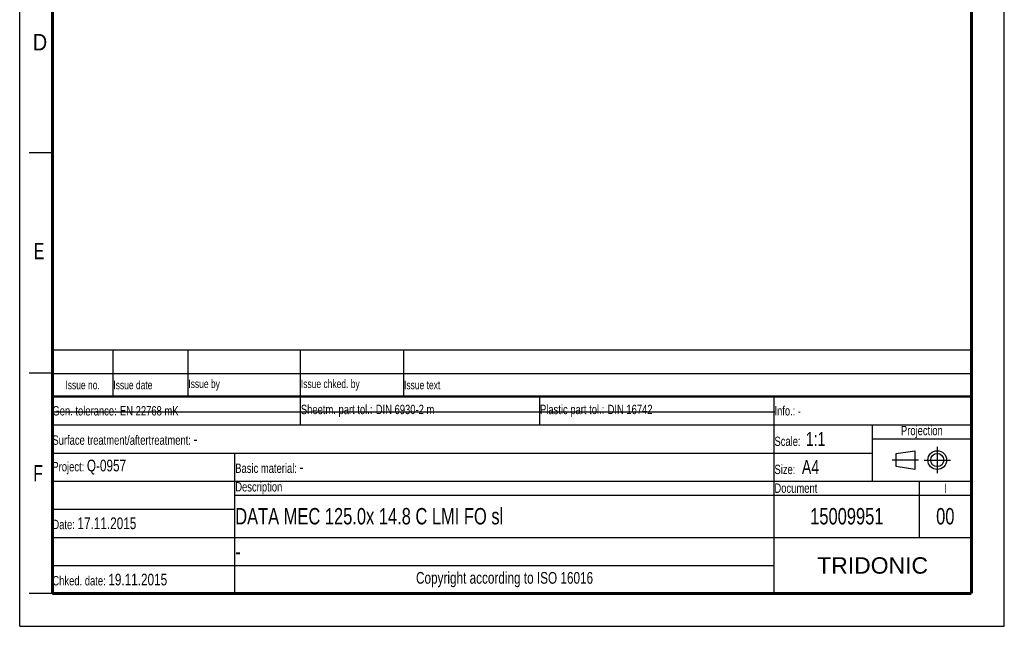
# Model space of a CAD drawing. Header units: millimetres. Extents: x 0 to 210, y 0 to 297.
# Tile 1 of 29: x 0 to 210, y 0 to 129. Entities that reach past the tile are written whole.
import ezdxf

# ---------------------------------------------------------------- set-up
doc = ezdxf.new("R2010")
doc.units = ezdxf.units.MM
doc.header["$LTSCALE"] = 19.36
doc.linetypes.add('CENTER', pattern=[0.6, 0.375, -0.075, 0.075, -0.075])
doc.layers.get('0').update_dxf_attribs({"linetype": 'CONTINUOUS'})
doc.layers.add('DEFAULT_1', color=7, linetype='CENTER')
doc.styles.add('TEXTSTYLE_2', font='txt', dxfattribs={"width": 0.75})
doc.styles.add('TEXTSTYLE_4', font='arial.ttf')

# ---------------------------------------------------------------- blocks, each defined once
blk = doc.blocks.new('PROJEKTIONSMETHODE_BL0', base_point=(192.31, 35.47))
at = {"color": 7, "linetype": 'Continuous'}
for p, q in [((186.91, 36.87), (190.91, 37.47)), ((186.91, 34.07), (186.91, 36.87)), ((190.91, 37.47), (190.91, 33.47)), ((190.91, 33.47), (186.91, 34.07))]:
    blk.add_line(p, q, dxfattribs=at)
for radius in [2, 1.4]:
    blk.add_circle((195.71, 35.47), radius, dxfattribs=at)
at = {"layer": 'DEFAULT_1', "color": 7, "linetype": 'CENTER'}
for p, q in [((195.71, 38.27), (195.71, 32.67)), ((191.71, 35.47), (186.11, 35.47)), ((192.91, 35.47), (198.5, 35.47))]:
    blk.add_line(p, q, dxfattribs=at)
blk = doc.blocks.new('*T11')
at = {"color": 0, "linetype": 'ByBlock', "lineweight": -2}
for p, q in [((0, 42), (196, 42)), ((0, 0), (0, 42)), ((53, 36), (53, 42)), ((104, 36), (104, 42)), ((154, 0), (154, 42)), ((196, 0), (196, 42)), ((0, 36), (196, 36)), ((175, 24), (175, 36)), ((175, 33), (196, 33)), ((0, 30), (175, 30)), ((39, 0), (39, 30)), ((0, 24), (196, 24)), ((185, 12), (185, 24)), ((39, 21), (196, 21)), ((0, 18), (39, 18)), ((0, 12), (196, 12)), ((0, 6), (154, 6)), ((0, 0), (196, 0))]:
    blk.add_line(p, q, dxfattribs=at)
at = {"color": 7, "linetype": 'Continuous'}
for s, insert, char_height, width, attachment_point, style in [('Gen. tolerance:\\H2.5; \\H2.0;EN 22768 mK', (0.06, 39), 2, 52.88, 4, 'TEXTSTYLE_2'), ('Sheetm. part tol.:\\H2.5; \\H2.0;DIN 6930-2 m', (53.06, 39), 2, 50.88, 4, 'TEXTSTYLE_2'), ('Plastic part tol.:\\H2.5; \\H2.0;DIN 16742', (104.06, 39), 2, 49.88, 4, 'TEXTSTYLE_2'), ('Info.: \\H1.8;{\\W0.7;-}', (154.06, 39), 2, 41.88, 4, 'TEXTSTYLE_2'), ('Projection', (185.5, 34.5), 2, 20.88, 5, 'TEXTSTYLE_2'), ('Surface treatment/aftertreatment: \\H2.5;-', (0.06, 33), 2, 153.88, 4, 'TEXTSTYLE_2'), ('Scale:  \\H3.0;1:1', (154.06, 33), 2, 20.88, 4, 'TEXTSTYLE_2'), ('Project: \\H2.5;Q-0957', (0.06, 27), 2, 38.88, 4, 'TEXTSTYLE_2'), ('Basic material: \\H2.5;-', (39.06, 27), 2, 114.88, 4, 'TEXTSTYLE_2'), ('Size: \\H3.0; A4', (154.06, 27), 2, 20.88, 4, 'TEXTSTYLE_2'), ('Description', (39.06, 22.5), 2, 114.88, 4, 'TEXTSTYLE_2'), ('Document', (154.06, 22.5), 2, 30.88, 4, 'TEXTSTYLE_2'), ('I', (190.5, 22.5), 2, 10.88, 5, 'TEXTSTYLE_2'), ('DATA MEC 125.0x 14.8 C LMI FO sl', (39.06, 16.5), 3.5, 114.88, 4, 'TEXTSTYLE_2'), ('15009951', (169.5, 16.5), 3.5, 30.88, 5, 'TEXTSTYLE_2'), ('00', (190.5, 16.5), 3.5, 10.88, 5, 'TEXTSTYLE_2'), ('Date: \\H2.5;17.11.2015', (0.06, 15), 2, 38.88, 4, 'TEXTSTYLE_2'), ('-', (39.06, 9), 3.5, 114.88, 4, 'TEXTSTYLE_2'), ('TRIDONIC', (175, 6), 3.5, 41.88, 5, 'TEXTSTYLE_4'), ('Chked. date: \\H2.5;19.11.2015', (0.06, 3), 2, 38.88, 4, 'TEXTSTYLE_2'), ('Copyright according to ISO 16016', (96.5, 3), 2.5, 114.88, 5, 'TEXTSTYLE_2')]:
    blk.add_mtext(s, dxfattribs=dict(at, insert=insert, char_height=char_height, width=width, attachment_point=attachment_point, style=style))
blk = doc.blocks.new('*T12')
at = {"color": 0, "linetype": 'ByBlock', "lineweight": -2}
for p, q in [((0, 10), (196, 10)), ((0, 0), (0, 10)), ((13, 0), (13, 10)), ((29, 0), (29, 10)), ((53, 0), (53, 10)), ((75, 0), (75, 10)), ((196, 0), (196, 10)), ((0, 5), (196, 5)), ((0, 0), (196, 0))]:
    blk.add_line(p, q, dxfattribs=at)
at = {"color": 7, "linetype": 'Continuous', "char_height": 1.8, "style": 'TEXTSTYLE_2'}
for s, insert, width, attachment_point in [('Issue no.', (6.5, 2.5), 12.88, 5), ('Issue date ', (13.06, 2.5), 15.88, 4), ('Issue by ', (29.06, 2.5), 23.88, 4), ('Issue chked. by', (53.06, 2.5), 21.88, 4), ('Issue text ', (75.06, 2.5), 120.88, 4)]:
    blk.add_mtext(s, dxfattribs=dict(at, insert=insert, width=width, attachment_point=attachment_point))

msp = doc.modelspace()

# ---------------------------------------------------------------- linework, layer by layer
at = {"color": 7, "linetype": 'Continuous'}
for p, q in [((0, 0), (0, 297)), ((210, 0), (210, 297)), ((7, 101), (2, 101)), ((7, 54), (2, 54)), ((7.2924, 45.7433), (161.0924, 45.7433)), ((7, 7), (2, 7)), ((0, 0), (210, 0))]:
    msp.add_line(p, q, dxfattribs=at)
for points, const_width in [([(7, 7), (7, 290)], 0.7), ([(203, 7), (203, 290)], 0.7), ([(7, 49), (203, 49)], 0.5), ([(7, 7), (203, 7)], 0.7)]:
    msp.add_lwpolyline(points, dxfattribs=dict(at, const_width=const_width))

# ---------------------------------------------------------------- block references
for name, p in [('*T12', (6.9136, 48.9602)), ('*T11', (6.9135, 6.9601))]:
    msp.add_blockref(name, p)
msp.add_blockref('PROJEKTIONSMETHODE_BL0', (192.3051, 35.4697), dxfattribs=at)

# ---------------------------------------------------------------- texts
at = {"color": 7, "linetype": 'Continuous', "style": 'TEXTSTYLE_2'}
for s, width, p in [('D', 0.904762, (2.8073, 122.8572)), ('E', 0.714286, (3.0025, 78.3025)), ('F', 0.714286, (2.9222, 30.897))]:
    msp.add_text(s, height=3.5, dxfattribs=dict(at, width=width)).set_placement(p)

doc.saveas('drawing.dxf')
